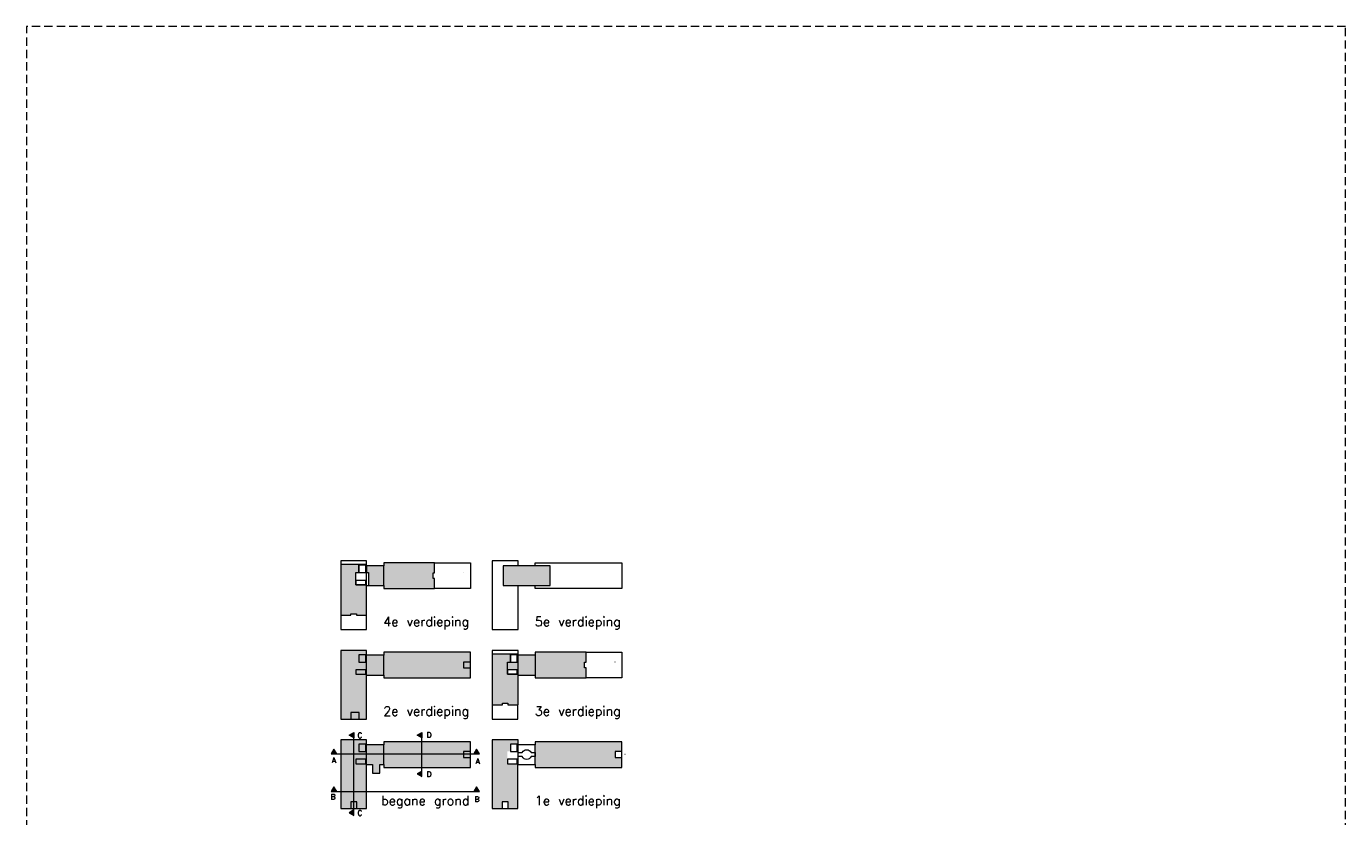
# Model space of a CAD drawing. Header units: millimetres. Extents: x -6136 to 498671, y -8363 to 238556.
# Tile 47 of 47: x 448938 to 498671, y 208747 to 238556. Entities that reach past the tile are written whole.
import ezdxf

# ---------------------------------------------------------------- set-up
doc = ezdxf.new("R2010")
doc.units = ezdxf.units.MM
doc.header["$MEASUREMENT"] = 0
doc.linetypes.add('B0703', pattern=[234.350002, 156.25, -78.100002])
for name, color, linetype in [('0 2D arcering', 7, 'Continuous'), ('99 2D tek aankleding 2D arcering', 7, 'Continuous'), ('Demolished_0', 7, 'Continuous'), ('Z Ruimtebenaming fase 1', 7, 'Continuous')]:
    doc.layers.add(name, color=color, linetype=linetype)

msp = doc.modelspace()

# ---------------------------------------------------------------- hatches: boundary and pattern name
at = {"layer": '0 2D arcering', "linetype": 'Continuous', "lineweight": 0}
for points in [[(461282.6, 211925.4), (461282.6, 211719.2), (461104, 211822.3)], [(463842.8, 211925.4), (463842.8, 211719.2), (463664.2, 211822.3)], [(460431.1, 211115.7), (460637.3, 211115.7), (460534.2, 211294.3)], [(465807.8, 211115.7), (466014, 211115.7), (465910.9, 211294.3)], [(463842.8, 210257.3), (463842.8, 210463.5), (463664.2, 210360.4)], [(460431.1, 209691.4), (460637.3, 209691.4), (460534.2, 209870)], [(465807.8, 209691.4), (466014, 209691.4), (465910.9, 209870)], [(461282.6, 208791.6), (461282.6, 208997.7), (461104, 208894.6)]]:
    msp.add_hatch(color=9, dxfattribs=at).paths.add_polyline_path(points)
at = {"layer": '99 2D tek aankleding 2D arcering', "linetype": 'Continuous', "lineweight": 0, "true_color": 0xb07cd8}
for points in [[(460790.5, 218254.6), (460790.5, 216340.6), (461168.5, 216340.6), (461168.5, 216396.8), (461381.5, 216396.8), (461381.5, 216340.6), (461756.5, 216340.6), (461756.5, 217462.6), (461762.5, 217462.6), (461762.5, 217492.6), (461357.5, 217492.6), (461357.5, 217953.8), (461476, 217953.8), (461476, 218254.6)], [(461762.5, 217953.8), (461837.5, 217953.8), (461837.5, 217462.9), (461836.7, 217462.6), (462410.5, 217462.6), (462410.5, 217353.1), (464324.5, 217353.1), (464324.5, 217731.1), (464268.3, 217731.1), (464268.3, 217944.1), (464324.5, 217944.1), (464324.5, 218322.1), (462410.5, 218322.1), (462410.5, 218212.6), (461762.5, 218212.6)], [(466502.8, 214879.6), (466502.8, 212965.6), (466880.8, 212965.6), (466880.8, 213021.8), (467093.8, 213021.8), (467093.8, 212965.6), (467471.8, 212965.6), (467471.8, 214117.6), (467069.8, 214117.6), (467069.8, 214578.8), (467188.3, 214578.8), (467188.3, 214879.6)], [(466502.8, 209050.6), (466878.5, 209050.6), (466878.5, 209302.6), (467103.5, 209302.6), (467103.5, 209050.6), (467468.8, 209050.6), (467468.8, 210742.6), (467069.8, 210742.6), (467069.8, 211203.8), (467188.3, 211203.8), (467188.3, 211477.6), (467471.8, 211477.6), (467471.8, 211639.6), (466502.8, 211639.6)], [(468122.8, 210715.6), (468122.8, 210603.1), (471386.8, 210603.1), (471386.8, 210978.8), (471134.8, 210978.8), (471134.8, 211203.8), (471386.8, 211203.8), (471386.8, 211572.1), (468122.8, 211572.1), (468122.8, 211459.6), (468122.8, 211166.3)]]:
    msp.add_hatch(color=203, dxfattribs=at).paths.add_polyline_path(points)
at = {"layer": '99 2D tek aankleding 2D arcering', "linetype": 'Continuous', "lineweight": 0, "true_color": 0xd1d7d8}
for points in [[(468678.5, 218212.6), (466916, 218212.6), (466916, 217462.6), (468678.5, 217462.6)], [(461759.5, 215014.6), (460790.5, 215014.6), (460790.5, 212425.6), (461166.3, 212425.6), (461481.3, 212425.6), (461756.5, 212425.6), (461756.5, 214087.6), (462410.5, 214087.6), (462410.5, 213978.1), (465674.5, 213978.1), (465674.5, 214353.8), (465674.5, 214578.8), (465674.5, 214581.2), (465674.5, 214947.1), (462410.5, 214947.1), (462410.5, 214837.6), (461759.5, 214837.6)], [(470036.8, 214356.1), (469980.5, 214356.1), (469980.5, 214569.1), (470036.8, 214569.1), (470036.8, 214947.1), (468122.8, 214947.1), (468122.8, 214837.6), (467471.8, 214837.6), (467471.8, 214879.6), (467188.3, 214879.6), (467188.3, 214852.6), (467444.8, 214852.6), (467444.8, 214578.8), (467188.3, 214578.8), (467069.8, 214578.8), (467069.8, 214283.6), (467444.8, 214283.6), (467444.8, 214117.6), (467471.8, 214117.6), (467471.8, 214087.6), (468122.8, 214087.6), (468122.8, 213978.1), (470036.8, 213978.1)], [(460790.5, 209050.6), (461756.5, 209050.6), (461756.5, 210715.6), (461987.6, 210715.6), (461987.5, 210390.1), (462257.5, 210390.1), (462257.5, 210715.6), (462410.5, 210715.6), (462410.5, 210603.1), (465674.5, 210603.1), (465674.5, 211572.1), (462410.5, 211572.1), (462410.5, 211459.6), (461759.5, 211459.6), (461759.5, 211639.6), (460790.5, 211639.6)]]:
    msp.add_hatch(color=254, dxfattribs=at).paths.add_polyline_path(points)

# ---------------------------------------------------------------- linework, layer by layer
at = {"color": 9, "linetype": 'Continuous', "lineweight": 0}
for p, q in [((461762.5, 217465.6), (461762.5, 218209.6)), ((462410.5, 217462.6), (462410.5, 218212.6)), ((461762.5, 214090.6), (461762.5, 214834.6)), ((462410.5, 214090.6), (462410.5, 214834.6)), ((467474.8, 214090.6), (467474.8, 214834.6)), ((468134.8, 214087.6), (468134.8, 214835.3)), ((461282.6, 208894.6), (461282.6, 211822.3)), ((461762.5, 210715.6), (461762.5, 211459.6)), ((462410.5, 210715.6), (462410.5, 211459.6)), ((463842.8, 210296.4), (463842.8, 211822.3)), ((467474.8, 210715.6), (467474.8, 211459.6)), ((468122.8, 210715.6), (468122.8, 211459.6)), ((460536.9, 211115.7), (465927.7, 211115.7)), ((460702.4, 211115.7), (465756.8, 211115.7)), ((460536.9, 209691.4), (465927.7, 209691.4))]:
    msp.add_line(p, q, dxfattribs=at)
at = {"color": 1, "linetype": 'B0703', "lineweight": 0, "ltscale": 2, "flags": 128}
msp.add_lwpolyline([(498670.9, 238556.1), (448938.4, 238556.1), (448938.4, 177489.8), (498670.9, 177489.8)], close=True, dxfattribs=at)
at = {"color": 9, "linetype": 'Continuous', "lineweight": 0}
for points in [[(461759.5, 218254.6), (461759.5, 218389.6), (460790.5, 218389.6), (460790.5, 218254.6)], [(467471.8, 218212.6), (467471.8, 218389.6), (466502.8, 218389.6), (466502.8, 215800.6), (467471.8, 215800.6), (467471.8, 217462.6)], [(464324.5, 218322.1), (465674.5, 218322.1), (465674.5, 217353.1), (464324.5, 217353.1)], [(468122.8, 218212.6), (468122.8, 218322.1), (471386.8, 218322.1), (471386.8, 217353.1), (468122.8, 217353.1), (468122.8, 217462.6)], [(460790.5, 216340.6), (460790.5, 215800.6), (461756.5, 215800.6), (461756.5, 216340.6)], [(467471.8, 214879.6), (467471.8, 215014.6), (466502.8, 215014.6), (466502.8, 214879.6)], [(470036.8, 214947.1), (471386.8, 214947.1), (471386.8, 213978.1), (470036.8, 213978.1)], [(466502.8, 212965.6), (466502.8, 212425.6), (467468.8, 212425.6), (467468.8, 212965.6)]]:
    msp.add_lwpolyline(points, dxfattribs=at)
for points in [[(460790.5, 216340.6), (461168.5, 216340.6), (461168.5, 216396.8), (461381.5, 216396.8), (461381.5, 216340.6), (461756.5, 216340.6), (461756.5, 217462.6), (462410.5, 217462.6), (462410.5, 217353.1), (464324.5, 217353.1), (464324.5, 217731.1), (464268.3, 217731.1), (464268.3, 217944.1), (464324.5, 217944.1), (464324.5, 218322.1), (462410.5, 218322.1), (462410.5, 218212.6), (461759.5, 218212.6), (461759.5, 218254.6), (460790.5, 218254.6)], [(461476, 217953.8), (461732.5, 217953.8), (461732.5, 218227.6), (461476, 218227.6)], [(466916, 217462.6), (468678.5, 217462.6), (468678.5, 218212.6), (466916, 218212.6)], [(461357.5, 217492.6), (461732.5, 217492.6), (461732.5, 217658.6), (461357.5, 217658.6)], [(460790.5, 212425.6), (461756.5, 212425.6), (461756.5, 214087.6), (462410.5, 214087.6), (462410.5, 213978.1), (465674.5, 213978.1), (465674.5, 214947.1), (462410.5, 214947.1), (462410.5, 214837.6), (461759.5, 214837.6), (461759.5, 215014.6), (460790.5, 215014.6)], [(461476, 214578.8), (461732.5, 214578.8), (461732.5, 214852.6), (461476, 214852.6)], [(466502.8, 212965.6), (466880.8, 212965.6), (466880.8, 213021.8), (467093.8, 213021.8), (467093.8, 212965.6), (467471.8, 212965.6), (467471.8, 214087.6), (468122.8, 214087.6), (468122.8, 213978.1), (470036.8, 213978.1), (470036.8, 214356.1), (469980.5, 214356.1), (469980.5, 214569.1), (470036.8, 214569.1), (470036.8, 214947.1), (468122.8, 214947.1), (468122.8, 214837.6), (467471.8, 214837.6), (467471.8, 214879.6), (466502.8, 214879.6)], [(467188.3, 214578.8), (467444.8, 214578.8), (467444.8, 214852.6), (467188.3, 214852.6)], [(465422.5, 214353.8), (465674.5, 214353.8), (465674.5, 214578.8), (465422.5, 214578.8)], [(461357.5, 214117.6), (461732.5, 214117.6), (461732.5, 214283.6), (461357.5, 214283.6)], [(467069.8, 214117.6), (467444.8, 214117.6), (467444.8, 214283.6), (467069.8, 214283.6)], [(461166.3, 212425.6), (461481.3, 212425.6), (461481.3, 212677.6), (461166.3, 212677.6)], [(460790.5, 209050.6), (461756.5, 209050.6), (461756.5, 210715.6), (461987.6, 210715.6), (461987.5, 210390.1), (462257.5, 210390.1), (462257.5, 210715.6), (462410.5, 210715.6), (462410.5, 210603.1), (465674.5, 210603.1), (465674.5, 211572.1), (462410.5, 211572.1), (462410.5, 211459.6), (461759.5, 211459.6), (461759.5, 211639.6), (460790.5, 211639.6)], [(461476, 211203.8), (461732.5, 211203.8), (461732.5, 211477.6), (461476, 211477.6)], [(466502.8, 209050.6), (467468.8, 209050.6), (467468.8, 210715.6), (468122.8, 210715.6), (468122.8, 210603.1), (471386.8, 210603.1), (471386.8, 211572.1), (468122.8, 211572.1), (468122.8, 211459.6), (467471.8, 211459.6), (467471.8, 211639.6), (466502.8, 211639.6)], [(467188.3, 211203.8), (467444.8, 211203.8), (467444.8, 211477.6), (467188.3, 211477.6)], [(461357.5, 210742.6), (461732.5, 210742.6), (461732.5, 210908.6), (461357.5, 210908.6)], [(465422.5, 210978.8), (465674.5, 210978.8), (465674.5, 211203.8), (465422.5, 211203.8)], [(467069.8, 210742.6), (467444.8, 210742.6), (467444.8, 210908.6), (467069.8, 210908.6)], [(471134.8, 210978.8), (471386.8, 210978.8), (471386.8, 211203.8), (471134.8, 211203.8)], [(461166.3, 209050.6), (461391.3, 209050.6), (461391.3, 209302.6), (461166.3, 209302.6)], [(466878.5, 209050.6), (467103.5, 209050.6), (467103.5, 209302.6), (466878.5, 209302.6)]]:
    msp.add_lwpolyline(points, close=True, dxfattribs=at)
msp.add_lwpolyline([(467474.8, 211166.3), (467631.3, 211166.3, -0.6343582), (467963.3, 211166.3), (468122.8, 211166.3), (468122.8, 211008.8), (467963.3, 211008.8, -0.6309128), (467631.3, 211008.8), (467474.8, 211008.8)], format="xyb", close=True, dxfattribs=at)
at = {"layer": '0 2D arcering', "color": 9, "linetype": 'Continuous', "lineweight": 0, "flags": 128}
for points in [[(461282.6, 211925.4), (461282.6, 211719.2), (461104, 211822.3)], [(463842.8, 211925.4), (463842.8, 211719.2), (463664.2, 211822.3)], [(460431.1, 211115.7), (460637.3, 211115.7), (460534.2, 211294.3)], [(465807.8, 211115.7), (466014, 211115.7), (465910.9, 211294.3)], [(463842.8, 210257.3), (463842.8, 210463.5), (463664.2, 210360.4)], [(460431.1, 209691.4), (460637.3, 209691.4), (460534.2, 209870)], [(465807.8, 209691.4), (466014, 209691.4), (465910.9, 209870)], [(461282.6, 208791.6), (461282.6, 208997.7), (461104, 208894.6)]]:
    msp.add_lwpolyline(points, close=True, dxfattribs=at)
at = {"layer": '99 2D tek aankleding 2D arcering', "color": 9, "linetype": 'Continuous', "lineweight": 0, "flags": 128}
for points in [[(460790.5, 218254.6), (460790.5, 216340.6), (461168.5, 216340.6), (461168.5, 216396.8), (461381.5, 216396.8), (461381.5, 216340.6), (461756.5, 216340.6), (461756.5, 217462.6), (461762.5, 217462.6), (461762.5, 217492.6), (461357.5, 217492.6), (461357.5, 217953.8), (461476, 217953.8), (461476, 218254.6)], [(461762.5, 217953.8), (461837.5, 217953.8), (461837.5, 217462.9), (461836.7, 217462.6), (462410.5, 217462.6), (462410.5, 217353.1), (464324.5, 217353.1), (464324.5, 217731.1), (464268.3, 217731.1), (464268.3, 217944.1), (464324.5, 217944.1), (464324.5, 218322.1), (462410.5, 218322.1), (462410.5, 218212.6), (461762.5, 218212.6)], [(466502.8, 214879.6), (466502.8, 212965.6), (466880.8, 212965.6), (466880.8, 213021.8), (467093.8, 213021.8), (467093.8, 212965.6), (467471.8, 212965.6), (467471.8, 214117.6), (467069.8, 214117.6), (467069.8, 214578.8), (467188.3, 214578.8), (467188.3, 214879.6)]]:
    msp.add_lwpolyline(points, close=True, dxfattribs=at)
at = {"layer": 'Demolished_0', "color": 1, "linetype": 'Continuous', "lineweight": 0}
for p, q in [((465422.5, 217946.3), (465411.3, 217946.3)), ((465422.5, 214571.3), (465411.3, 214571.3)), ((471134.8, 214571.3), (471123.5, 214571.3)), ((465422.5, 211196.3), (465411.3, 211196.3)), ((471512, 211090.5), (471497, 211090.5))]:
    msp.add_line(p, q, dxfattribs=at)

# ---------------------------------------------------------------- texts
at = {"color": 2, "linetype": 'Continuous', "lineweight": 0, "char_height": 200, "attachment_point": 8}
for s, insert in [('\\A1;{\\pqc;\\Ftxt.shx;C}', (461511.7, 211711.9)), ('\\A1;{\\pqc;\\Ftxt.shx;D}', (464121.3, 211727.8)), ('\\A1;{\\pqc;\\Ftxt.shx;A}', (460529.7, 210772.5)), ('\\A1;{\\pqc;\\Ftxt.shx;A}', (465956.5, 210734.4)), ('\\A1;{\\pqc;\\Ftxt.shx;D}', (464121.3, 210249)), ('\\A1;{\\pqc;\\Ftxt.shx;B}', (460500.9, 209398.6)), ('\\A1;{\\pqc;\\Ftxt.shx;B}', (465927.7, 209306.6)), ('\\A1;{\\pqc;\\Ftxt.shx;C}', (461511.7, 208783))]:
    msp.add_mtext(s, dxfattribs=dict(at, insert=insert))
at = {"layer": 'Z Ruimtebenaming fase 1', "color": 9, "linetype": 'Continuous', "lineweight": 0, "char_height": 350, "attachment_point": 8}
for s, insert in [('\\A1;{\\pqc;\\Ftxt.shx;4\\Ftxt.shx;e verdieping}', (464011.2, 215811)), ('\\A1;{\\pqc;\\Ftxt.shx;5\\Ftxt.shx;e verdieping}', (469723.5, 215811)), ('\\A1;{\\pqc;\\Ftxt.shx;2\\Ftxt.shx;e verdieping}', (464011.2, 212436)), ('\\A1;{\\pqc;\\Ftxt.shx;3\\Ftxt.shx;e verdieping}', (469723.5, 212436)), ('\\A1;{\\pqc;\\Ftxt.shx;begane grond}', (463975.6, 209061)), ('\\A1;{\\pqc;\\Ftxt.shx;1e verdieping}', (469723.5, 209061))]:
    msp.add_mtext(s, dxfattribs=dict(at, insert=insert))

doc.saveas('drawing.dxf')
